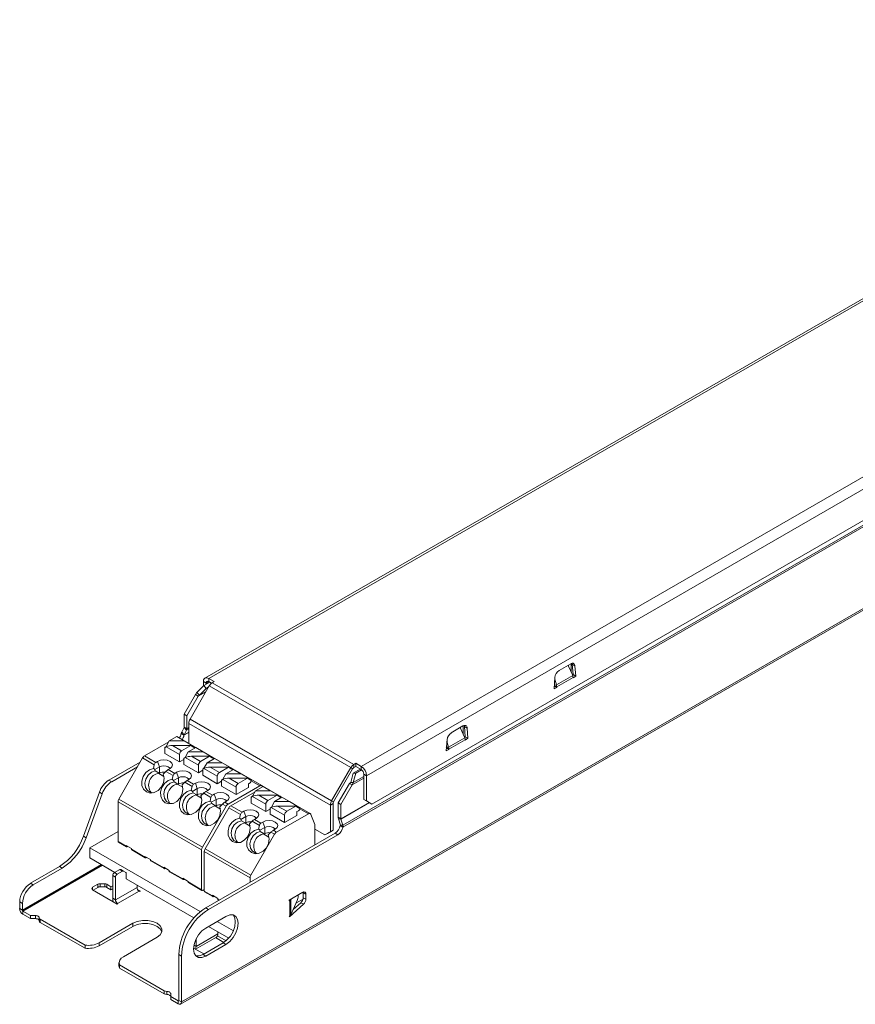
# Model space of a CAD drawing. Header units: millimetres. Extents: x -212 to 7, y -269 to -138.
# Tile 1 of 2: x -212 to -102, y -269 to -140. Entities that reach past the tile are written whole.
import ezdxf

# ---------------------------------------------------------------- set-up
doc = ezdxf.new("R2010")
doc.units = ezdxf.units.MM

msp = doc.modelspace()

# ---------------------------------------------------------------- linework, layer by layer
at = {"color": 7, "linetype": 'Continuous', "lineweight": 15}
for p, q in [((-37.9, -140.07), (-187.59, -226.49)), ((-187.09, -226.54), (-37.4, -140.12)), ((-167.1, -238.08), (-17.41, -151.66)), ((-166.4, -239.3), (-16.7, -152.89)), ((-190.8, -269.27), (7.19, -154.97)), ((-190.68, -268.99), (7.31, -154.7)), ((-169.5, -245.8), (-13.94, -156)), ((-169.49, -246.03), (-13.9, -156.22)), ((-165.69, -243.01), (-17.41, -157.41)), ((-141.13, -225.49), (-139.61, -224.61)), ((-139.96, -224.81), (-139.35, -226.15)), ((-139.91, -224.78), (-139.91, -224.91)), ((-139.56, -224.58), (-139.56, -224.61)), ((-139.56, -224.61), (-139.56, -225.7)), ((-139.05, -224.88), (-139.4, -224.67)), ((-139.4, -224.67), (-139.3, -226.02)), ((-139.3, -226.02), (-139.38, -226.08)), ((-138.94, -226.23), (-139.3, -226.02)), ((-139.05, -224.88), (-138.94, -226.23)), ((-187.8, -226.95), (-187.45, -227.15)), ((-187.8, -226.95), (-187.8, -227.52)), ((-186.97, -227.02), (-187.75, -227.47)), ((-187.45, -227.15), (-187.45, -227.3)), ((-186.39, -226.95), (-187.09, -226.54)), ((-187.09, -226.54), (-187.09, -226.95)), ((-186.73, -227.16), (-187.09, -226.95)), ((-186.64, -227.1), (-186.39, -226.95)), ((-168.07, -237.82), (-186.64, -227.1)), ((-141.8, -227.88), (-141.7, -226.41)), ((-141.49, -227.39), (-141.8, -227.4)), ((-141.49, -227.39), (-141.71, -226.61)), ((-141.49, -227.39), (-139.35, -226.15)), ((-141.45, -227.65), (-139.3, -226.41)), ((-138.94, -226.23), (-139.3, -226.47)), ((-139.3, -226.41), (-139.3, -226.47)), ((-190.33, -231.21), (-188.85, -228.65)), ((-189.55, -231.87), (-187.04, -227.52)), ((-188.49, -228.86), (-188.85, -228.65)), ((-188.64, -228.38), (-187.75, -227.47)), ((-188.64, -228.38), (-188.31, -228.73)), ((-188.49, -228.86), (-188.31, -228.73)), ((-188.31, -228.73), (-187.43, -227.83)), ((-187.45, -228.23), (-188.31, -228.73)), ((-187.75, -227.47), (-187.43, -227.83)), ((-187.11, -227.64), (-187.43, -227.83)), ((-168.47, -238.24), (-187.04, -227.52)), ((-141.45, -227.65), (-141.8, -227.44)), ((-141.45, -227.71), (-141.8, -227.88)), ((-141.45, -227.71), (-141.78, -227.52)), ((-141.45, -227.71), (-141.45, -227.65)), ((-189.97, -231.42), (-188.49, -228.86)), ((-189.97, -231.42), (-190.33, -231.21)), ((-190.33, -232.93), (-190.33, -231.21)), ((-189.97, -233.14), (-189.97, -231.42)), ((-171.14, -243.15), (-189.72, -232.43)), ((-189.72, -235.06), (-189.72, -232.43)), ((-170.98, -242.59), (-189.55, -231.87)), ((-190.35, -233.99), (-190.71, -233.79)), ((-190.65, -233.6), (-190.64, -233.59)), ((-190.65, -233.6), (-190.32, -233.95)), ((-190.64, -233.59), (-190.33, -232.96)), ((-190.64, -233.59), (-190.32, -233.94)), ((-189.97, -233.14), (-190.33, -232.93)), ((-190.33, -232.96), (-190.01, -233.31)), ((-190.32, -233.94), (-190.01, -233.31)), ((-189.72, -233.6), (-190.32, -233.95)), ((-155.28, -233.65), (-153.76, -232.77)), ((-154.1, -232.97), (-153.5, -234.31)), ((-154.05, -232.94), (-154.05, -233.08)), ((-153.7, -232.74), (-153.7, -232.78)), ((-153.7, -232.78), (-153.7, -233.86)), ((-153.19, -233.04), (-153.55, -232.84)), ((-153.55, -232.84), (-153.44, -234.19)), ((-153.19, -233.04), (-153.09, -234.39)), ((-195.52, -236.7), (-192.34, -234.86)), ((-192.27, -234.74), (-192.67, -235.46)), ((-191.29, -234.17), (-192.27, -234.74)), ((-192.27, -234.74), (-190.3, -234.74)), ((-191.29, -234.17), (-190.3, -234.74)), ((-180.14, -240.59), (-191.1, -234.27)), ((-190.32, -233.95), (-190.32, -233.94)), ((-189.05, -235.46), (-190.3, -234.74)), ((-155.95, -236.04), (-155.84, -234.57)), ((-155.63, -235.55), (-155.85, -234.78)), ((-155.63, -235.55), (-153.5, -234.31)), ((-155.59, -235.81), (-153.44, -234.57)), ((-153.44, -234.19), (-153.53, -234.25)), ((-153.09, -234.39), (-153.44, -234.19)), ((-153.09, -234.39), (-153.44, -234.63)), ((-153.44, -234.57), (-153.44, -234.63)), ((-192.67, -235.46), (-192.84, -235.56)), ((-192.84, -236.38), (-192.84, -235.56)), ((-192.84, -235.56), (-192.81, -235.58)), ((-190.93, -237.48), (-192.84, -236.38)), ((-192.81, -235.58), (-192.68, -235.49)), ((-190.93, -236.5), (-192.68, -235.49)), ((-192.67, -235.46), (-192.63, -235.46)), ((-191.85, -235.32), (-190.65, -236.01)), ((-191.85, -235.32), (-189.45, -235.32)), ((-190.65, -236.01), (-189.45, -235.32)), ((-189.8, -236.17), (-190.2, -236.89)), ((-188.81, -235.6), (-189.8, -236.17)), ((-189.8, -236.17), (-187.83, -236.17)), ((-189.45, -235.32), (-189.05, -235.58)), ((-189.23, -235.46), (-189.05, -235.46)), ((-188.95, -235.52), (-189.05, -235.46)), ((-189.05, -235.58), (-188.95, -235.52)), ((-188.95, -235.52), (-188.95, -235.68)), ((-188.81, -235.6), (-187.83, -236.17)), ((-186.58, -236.89), (-187.83, -236.17)), ((-155.63, -235.55), (-155.95, -235.56)), ((-155.59, -235.87), (-155.95, -236.04)), ((-155.59, -235.81), (-155.94, -235.61)), ((-155.59, -235.87), (-155.92, -235.69)), ((-155.59, -235.87), (-155.59, -235.81)), ((-196.08, -237.5), (-200.19, -239.87)), ((-195.77, -236.97), (-198.89, -242.36)), ((-194.24, -237.85), (-195.77, -236.97)), ((-194.04, -237.56), (-195.52, -236.7)), ((-193.8, -237.42), (-194.04, -237.56)), ((-193.8, -237.42), (-193.55, -238.13)), ((-190.93, -237.48), (-190.93, -236.5)), ((-190.37, -237.15), (-190.93, -237.48)), ((-190.2, -236.89), (-190.37, -236.99)), ((-190.37, -237.81), (-190.37, -236.99)), ((-190.37, -236.99), (-190.34, -237.01)), ((-190.34, -237.01), (-190.2, -236.92)), ((-190.2, -236.89), (-190.15, -236.89)), ((-188.46, -237.93), (-190.2, -236.92)), ((-189.37, -236.75), (-188.17, -237.44)), ((-189.37, -236.75), (-186.98, -236.75)), ((-188.17, -237.44), (-186.98, -236.75)), ((-187.32, -237.6), (-187.72, -238.32)), ((-186.34, -237.03), (-187.32, -237.6)), ((-187.32, -237.6), (-185.35, -237.6)), ((-186.98, -236.75), (-186.58, -237.01)), ((-186.76, -236.89), (-186.58, -236.89)), ((-186.48, -236.95), (-186.58, -236.89)), ((-186.58, -237.01), (-186.48, -236.95)), ((-186.48, -236.95), (-186.48, -237.11)), ((-186.34, -237.03), (-185.35, -237.6)), ((-184.1, -238.32), (-185.35, -237.6)), ((-168.07, -237.82), (-167.81, -237.67)), ((-167.1, -238.08), (-167.81, -237.67)), ((-167.81, -237.67), (-167.81, -238.08)), ((-196.44, -238.12), (-199.83, -240.08)), ((-194.36, -238.33), (-194.24, -237.85)), ((-194.18, -238.5), (-193.55, -238.13)), ((-194.11, -238.67), (-193.61, -238.96)), ((-193.55, -238.95), (-193.64, -239)), ((-193.64, -239), (-193.61, -238.96)), ((-193.64, -239), (-192.98, -239.38)), ((-193.55, -238.13), (-193.55, -238.95)), ((-192.71, -238.73), (-193.07, -239.08)), ((-191.76, -239.28), (-192.71, -238.73)), ((-192.17, -238.36), (-192.41, -238.5)), ((-192.41, -238.5), (-191.56, -238.99)), ((-191.56, -238.99), (-191.32, -238.85)), ((-191.32, -238.85), (-191.07, -239.56)), ((-188.46, -238.91), (-190.37, -237.81)), ((-188.46, -238.91), (-188.46, -237.93)), ((-187.89, -238.58), (-188.46, -238.91)), ((-187.72, -238.32), (-187.89, -238.42)), ((-187.89, -239.24), (-187.89, -238.42)), ((-187.89, -238.42), (-187.86, -238.44)), ((-187.86, -238.44), (-187.73, -238.35)), ((-185.98, -239.36), (-187.73, -238.35)), ((-187.72, -238.32), (-187.68, -238.32)), ((-186.9, -238.18), (-185.7, -238.87)), ((-186.9, -238.18), (-184.5, -238.18)), ((-185.7, -238.87), (-184.5, -238.18)), ((-184.85, -239.03), (-185.25, -239.75)), ((-183.86, -238.46), (-184.85, -239.03)), ((-184.85, -239.03), (-182.88, -239.03)), ((-184.5, -238.18), (-184.1, -238.44)), ((-184.28, -238.32), (-184.1, -238.32)), ((-184, -238.38), (-184.1, -238.32)), ((-184.1, -238.44), (-184, -238.38)), ((-184, -238.38), (-184, -238.54)), ((-183.86, -238.46), (-182.88, -239.03)), ((-181.63, -239.75), (-182.88, -239.03)), ((-170.98, -242.59), (-168.47, -238.24)), ((-170.73, -242.74), (-168.22, -238.39)), ((-168.47, -238.24), (-168.22, -238.39)), ((-168.13, -238.95), (-168.47, -240.17)), ((-167.81, -238.97), (-168.15, -240.19)), ((-167.22, -238.42), (-168.13, -238.95)), ((-167.81, -238.97), (-168.13, -238.95)), ((-168.07, -237.82), (-168.07, -238.23)), ((-168.07, -238.23), (-167.81, -238.08)), ((-167.1, -238.49), (-167.81, -238.08)), ((-167.05, -238.53), (-167.81, -238.97)), ((-167.1, -238.08), (-167.1, -238.49)), ((-200.19, -239.87), (-199.83, -240.08)), ((-191.88, -239.76), (-191.76, -239.28)), ((-191.7, -239.93), (-191.07, -239.56)), ((-191.64, -240.1), (-191.14, -240.39)), ((-191.07, -239.56), (-191.07, -240.38)), ((-190.24, -240.16), (-190.6, -240.5)), ((-189.29, -240.71), (-190.24, -240.16)), ((-189.7, -239.79), (-189.94, -239.93)), ((-189.94, -239.93), (-189.09, -240.42)), ((-189.09, -240.42), (-188.85, -240.28)), ((-188.85, -240.28), (-188.6, -240.99)), ((-185.98, -240.34), (-187.89, -239.24)), ((-185.98, -240.34), (-185.98, -239.36)), ((-185.42, -240.01), (-185.98, -240.34)), ((-185.25, -239.75), (-185.42, -239.85)), ((-185.42, -240.66), (-185.42, -239.85)), ((-185.42, -239.85), (-185.39, -239.86)), ((-185.39, -239.86), (-185.25, -239.78)), ((-185.25, -239.75), (-185.2, -239.75)), ((-183.51, -240.79), (-185.25, -239.78)), ((-184.42, -239.61), (-183.22, -240.3)), ((-184.42, -239.61), (-182.03, -239.61)), ((-183.22, -240.3), (-182.03, -239.61)), ((-182.03, -239.61), (-181.63, -239.86)), ((-181.88, -240.34), (-181.67, -240.21)), ((-181.88, -240.34), (-181.88, -240.83)), ((-181.81, -239.75), (-181.63, -239.75)), ((-181.53, -239.81), (-181.63, -239.75)), ((-181.63, -239.86), (-181.53, -239.81)), ((-181.53, -239.81), (-181.53, -239.97)), ((-168.64, -240.3), (-170.12, -242.86)), ((-168.47, -240.17), (-168.64, -240.3)), ((-168.64, -240.3), (-168.29, -240.51)), ((-168.15, -240.19), (-168.47, -240.17)), ((-166.4, -239.3), (-166.75, -239.1)), ((-166.75, -242.4), (-166.75, -239.1)), ((-166.4, -242.6), (-166.4, -239.3)), ((-201.44, -241.46), (-203.54, -247.25)), ((-201.44, -241.46), (-201.08, -241.66)), ((-191.07, -240.38), (-191.16, -240.43)), ((-191.16, -240.43), (-191.14, -240.39)), ((-191.16, -240.43), (-190.51, -240.81)), ((-189.41, -241.19), (-189.29, -240.71)), ((-189.23, -241.35), (-188.6, -240.99)), ((-189.16, -241.53), (-188.66, -241.81)), ((-188.6, -240.99), (-188.6, -241.81)), ((-187.76, -241.59), (-188.12, -241.93)), ((-186.81, -242.14), (-187.76, -241.59)), ((-187.22, -241.22), (-187.46, -241.36)), ((-187.46, -241.36), (-186.61, -241.84)), ((-183.51, -241.77), (-185.42, -240.66)), ((-180.39, -240.62), (-184.56, -243.03)), ((-184.21, -243.23), (-181.02, -241.39)), ((-183.51, -241.77), (-183.51, -240.79)), ((-181.88, -240.83), (-183.51, -241.77)), ((-180.96, -241.27), (-181.36, -241.99)), ((-179.97, -240.7), (-180.96, -241.27)), ((-180.96, -241.27), (-178.99, -241.27)), ((-180.04, -240.74), (-180.06, -240.69)), ((-179.97, -240.7), (-178.99, -241.27)), ((-173.77, -244.27), (-179.78, -240.8)), ((-177.74, -241.99), (-178.99, -241.27)), ((-168.29, -240.51), (-169.76, -243.07)), ((-201.08, -241.66), (-203.19, -247.45)), ((-198.99, -242.71), (-188.03, -249.04)), ((-198.99, -247.93), (-198.99, -242.71)), ((-198.89, -242.36), (-187.93, -248.69)), ((-188.69, -241.86), (-188.66, -241.81)), ((-188.6, -241.81), (-188.69, -241.86)), ((-188.69, -241.86), (-188.04, -242.24)), ((-186.81, -242.14), (-186.93, -242.62)), ((-186.12, -242.42), (-186.76, -242.78)), ((-186.61, -241.84), (-186.37, -241.7)), ((-186.37, -241.7), (-186.12, -242.42)), ((-186.12, -242.42), (-186.12, -243.24)), ((-184.75, -242.64), (-184.99, -242.78)), ((-184.99, -242.78), (-184.56, -243.03)), ((-181.36, -241.99), (-181.53, -242.09)), ((-181.53, -242.91), (-181.53, -242.09)), ((-181.53, -242.09), (-181.5, -242.11)), ((-179.62, -244.01), (-181.53, -242.91)), ((-181.5, -242.11), (-181.37, -242.02)), ((-179.62, -243.03), (-181.37, -242.02)), ((-181.36, -241.99), (-181.31, -241.99)), ((-180.53, -241.85), (-179.34, -242.54)), ((-180.53, -241.85), (-178.14, -241.85)), ((-179.34, -242.54), (-178.14, -241.85)), ((-178.48, -242.7), (-178.88, -243.42)), ((-177.5, -242.13), (-178.48, -242.7)), ((-178.48, -242.7), (-176.51, -242.7)), ((-178.14, -241.85), (-177.74, -242.11)), ((-177.92, -241.99), (-177.74, -241.99)), ((-177.64, -242.05), (-177.74, -241.99)), ((-177.74, -242.11), (-177.64, -242.05)), ((-177.64, -242.05), (-177.64, -242.21)), ((-177.5, -242.13), (-176.51, -242.7)), ((-175.26, -243.42), (-176.51, -242.7)), ((-170.98, -242.59), (-170.73, -242.74)), ((-170.12, -242.86), (-169.76, -243.07)), ((-170.12, -242.86), (-170.12, -244.74)), ((-166.4, -242.6), (-166.75, -242.4)), ((-166.05, -242.8), (-166.75, -242.4)), ((-165.69, -243.01), (-166.4, -242.6)), ((-165.69, -243.01), (-166.04, -242.8)), ((-187.93, -248.69), (-184.81, -243.29)), ((-184.46, -243.5), (-187.58, -248.89)), ((-186.19, -243.24), (-186.69, -242.95)), ((-186.19, -243.24), (-186.22, -243.29)), ((-186.12, -243.24), (-186.22, -243.29)), ((-186.22, -243.29), (-185.56, -243.67)), ((-185.29, -243.02), (-185.65, -243.36)), ((-184.81, -243.29), (-185.29, -243.02)), ((-182.92, -244.38), (-184.46, -243.5)), ((-182.72, -244.09), (-184.21, -243.23)), ((-182.48, -243.95), (-182.72, -244.09)), ((-182.48, -243.95), (-182.24, -244.66)), ((-179.62, -244.01), (-179.62, -243.03)), ((-179.05, -243.68), (-179.62, -244.01)), ((-178.88, -243.42), (-179.05, -243.52)), ((-179.05, -244.34), (-179.05, -243.52)), ((-179.05, -243.52), (-179.02, -243.54)), ((-179.02, -243.54), (-178.89, -243.45)), ((-177.14, -244.46), (-178.89, -243.45)), ((-178.88, -243.42), (-178.84, -243.42)), ((-178.06, -243.28), (-176.86, -243.97)), ((-178.06, -243.28), (-175.66, -243.28)), ((-176.86, -243.97), (-175.66, -243.28)), ((-175.66, -243.28), (-175.26, -243.54)), ((-175.52, -244.01), (-175.31, -243.89)), ((-175.52, -244.01), (-175.52, -244.5)), ((-175.44, -243.42), (-175.26, -243.42)), ((-175.16, -243.48), (-175.26, -243.42)), ((-175.26, -243.54), (-175.16, -243.48)), ((-175.16, -243.48), (-175.16, -243.64)), ((-171.14, -243.15), (-170.79, -242.95)), ((-171.14, -246.66), (-171.14, -243.15)), ((-170.79, -246.46), (-170.79, -242.95)), ((-169.76, -243.07), (-169.76, -244.95)), ((-183.04, -244.87), (-182.92, -244.38)), ((-182.87, -245.03), (-182.24, -244.66)), ((-182.8, -245.2), (-182.3, -245.49)), ((-182.24, -245.48), (-182.33, -245.53)), ((-182.33, -245.53), (-182.3, -245.49)), ((-182.24, -244.66), (-182.24, -245.48)), ((-181.4, -245.26), (-181.76, -245.61)), ((-180.45, -245.81), (-181.4, -245.26)), ((-180.86, -244.89), (-181.1, -245.03)), ((-181.1, -245.03), (-180.25, -245.52)), ((-180.25, -245.52), (-180.01, -245.38)), ((-180.01, -245.38), (-179.76, -246.09)), ((-177.14, -245.44), (-179.05, -244.34)), ((-174.02, -244.29), (-178.2, -246.7)), ((-177.14, -245.44), (-177.14, -244.46)), ((-175.52, -244.5), (-177.14, -245.44)), ((-173.18, -245.69), (-173.69, -244.37)), ((-170.12, -244.74), (-169.76, -244.95)), ((-170.08, -244.96), (-169.76, -244.98)), ((-170.08, -244.96), (-169.83, -245.77)), ((-169.76, -244.98), (-169.5, -245.79)), ((-198.99, -246.63), (-202.7, -248.77)), ((-182.33, -245.53), (-181.67, -245.91)), ((-180.45, -245.81), (-180.57, -246.29)), ((-179.76, -246.09), (-180.39, -246.46)), ((-179.83, -246.92), (-180.33, -246.63)), ((-179.76, -246.09), (-179.76, -246.91)), ((-178.93, -246.69), (-179.28, -247.04)), ((-178.45, -246.97), (-178.93, -246.69)), ((-178.38, -246.32), (-178.62, -246.46)), ((-178.62, -246.46), (-178.2, -246.7)), ((-173.18, -248.37), (-173.18, -245.69)), ((-171.85, -247.07), (-173.18, -246.3)), ((-171.85, -247.07), (-171.14, -246.66)), ((-170.79, -246.46), (-171.5, -246.87)), ((-171.14, -246.66), (-170.79, -246.46)), ((-169.84, -245.83), (-169.49, -246.03)), ((-169.5, -245.79), (-169.83, -245.77)), ((-169.83, -245.77), (-169.82, -245.78)), ((-169.5, -245.8), (-169.82, -245.78)), ((-169.5, -245.79), (-169.5, -245.8)), ((-203.54, -247.25), (-203.19, -247.45)), ((-198.99, -247.93), (-197.93, -248.54)), ((-198.95, -248.02), (-197.89, -248.64)), ((-187.5, -256.63), (-170.53, -246.84)), ((-187.14, -256.84), (-170.17, -247.04)), ((-181.57, -252.36), (-178.45, -246.97)), ((-179.76, -246.91), (-179.85, -246.96)), ((-179.83, -246.92), (-179.85, -246.96)), ((-179.85, -246.96), (-179.2, -247.34)), ((-171.5, -246.87), (-171.85, -247.07)), ((-170.53, -246.84), (-170.17, -247.04)), ((-202.7, -248.77), (-188.22, -257.13)), ((-202.7, -248.77), (-202.7, -250.08)), ((-197.93, -248.46), (-197.23, -248.87)), ((-197.93, -248.54), (-197.93, -248.46)), ((-197.72, -248.58), (-197.79, -248.63)), ((-197.23, -248.87), (-197.23, -248.95)), ((-197.23, -248.95), (-195.46, -249.97)), ((-197.18, -249.04), (-195.42, -250.06)), ((-188.03, -249.04), (-188.03, -254.26)), ((-187.68, -249.24), (-181.67, -252.71)), ((-187.68, -254.46), (-187.68, -249.24)), ((-187.58, -248.89), (-181.57, -252.36)), ((-202.7, -250.08), (-199.4, -251.98)), ((-195.46, -249.89), (-194.75, -250.3)), ((-195.46, -249.97), (-195.46, -249.89)), ((-195.25, -250.01), (-195.32, -250.05)), ((-194.75, -250.3), (-194.75, -250.38)), ((-194.75, -250.38), (-192.98, -251.4)), ((-194.71, -250.47), (-192.94, -251.49)), ((-210.48, -253.42), (-206.66, -251.21)), ((-210.13, -253.62), (-206.31, -251.42)), ((-206.66, -251.21), (-206.31, -251.42)), ((-199.47, -252.02), (-198.78, -251.62)), ((-199.12, -252.23), (-198.43, -251.83)), ((-198.78, -251.62), (-198.43, -251.83)), ((-198.63, -251.61), (-198.28, -251.81)), ((-198.28, -251.81), (-197.98, -251.99)), ((-192.98, -251.32), (-192.28, -251.73)), ((-192.98, -251.4), (-192.98, -251.32)), ((-192.77, -251.44), (-192.84, -251.48)), ((-192.28, -251.73), (-192.28, -251.81)), ((-192.28, -251.81), (-190.51, -252.83)), ((-192.23, -251.9), (-190.47, -252.92)), ((-199.69, -252.39), (-199.33, -252.59)), ((-199.69, -255.38), (-199.69, -252.39)), ((-199.47, -252.02), (-199.12, -252.23)), ((-199.33, -255.59), (-199.33, -252.59)), ((-197.92, -252.12), (-197.92, -252.84)), ((-197.92, -252.84), (-189.06, -257.95)), ((-190.51, -252.75), (-189.8, -253.16)), ((-190.51, -252.83), (-190.51, -252.75)), ((-190.3, -252.87), (-190.37, -252.91)), ((-189.8, -253.16), (-189.8, -253.24)), ((-189.8, -253.24), (-188.03, -254.26)), ((-181.67, -252.71), (-181.67, -253.27)), ((-210.48, -253.42), (-210.13, -253.62)), ((-202.33, -253.94), (-201.64, -253.54)), ((-199.09, -256.14), (-202.33, -254.27)), ((-202.25, -254.31), (-201.64, -253.95)), ((-201.64, -253.95), (-201.64, -253.54)), ((-201.35, -253.48), (-200.75, -253.48)), ((-201.35, -253.88), (-201.35, -253.48)), ((-201.35, -253.88), (-200.75, -253.88)), ((-200.75, -253.88), (-200.75, -253.48)), ((-200.47, -253.54), (-199.92, -253.86)), ((-200.47, -253.95), (-200.47, -253.54)), ((-200.47, -253.95), (-199.92, -254.27)), ((-199.92, -253.86), (-199.69, -253.73)), ((-199.92, -254.27), (-199.92, -253.86)), ((-199.92, -254.27), (-199.69, -254.13)), ((-199.33, -255.59), (-196.5, -253.96)), ((-199.05, -256.08), (-196.22, -254.45)), ((-196.5, -253.96), (-196.5, -253.65)), ((-196.41, -254.26), (-196.05, -254.46)), ((-196.12, -254.5), (-196.22, -254.45)), ((-196.05, -254.46), (-196.12, -254.5)), ((-189.76, -253.33), (-187.99, -254.35)), ((-187.68, -254.22), (-187.89, -254.34)), ((-187.68, -254.46), (-186.62, -255.08)), ((-187.64, -254.55), (-186.58, -255.17)), ((-174.7, -254.57), (-174.7, -254.64)), ((-199.69, -255.38), (-199.33, -255.59)), ((-186.62, -254.99), (-185.91, -255.4)), ((-186.62, -255.08), (-186.62, -254.99)), ((-186.41, -255.12), (-186.48, -255.16)), ((-185.91, -255.4), (-185.91, -255.48)), ((-185.87, -255.57), (-185.77, -255.63)), ((-176.54, -255.62), (-174.77, -254.6)), ((-176.54, -255.62), (-176.54, -255.7)), ((-176.54, -255.7), (-176.47, -255.67)), ((-176.47, -257.69), (-176.47, -255.67)), ((-176.33, -255.54), (-176.3, -255.48)), ((-176.33, -257.54), (-176.33, -255.54)), ((-176.33, -257.54), (-175.5, -255.69)), ((-175.65, -256.02), (-174.72, -255.48)), ((-175.37, -254.95), (-175.37, -255.09)), ((-174.34, -254.85), (-174.7, -254.64)), ((-174.7, -254.64), (-174.7, -255.31)), ((-174.34, -255.51), (-174.7, -255.31)), ((-174.34, -254.85), (-174.34, -255.51)), ((-211.9, -255.87), (-211.54, -256.07)), ((-211.9, -256.74), (-211.9, -255.87)), ((-211.9, -256.74), (-211.54, -256.95)), ((-211.54, -256.95), (-211.54, -256.07)), ((-210.48, -257.65), (-211.47, -257.07)), ((-211.47, -257.48), (-211.47, -257.07)), ((-199.02, -256.1), (-199.09, -256.14)), ((-199.02, -256.1), (-199.05, -256.08)), ((-187.14, -256.84), (-187.5, -256.63)), ((-176.52, -257.81), (-174.66, -256.17)), ((-176.03, -256.86), (-175.01, -255.96)), ((-174.66, -256.17), (-175.01, -255.96)), ((-210.48, -258.05), (-211.47, -257.48)), ((-210.48, -257.65), (-209.84, -257.65)), ((-210.48, -258.05), (-210.48, -257.65)), ((-210.48, -258.05), (-209.84, -258.05)), ((-209.84, -258.05), (-209.84, -257.65)), ((-209.34, -258.34), (-209.34, -257.94)), ((-209.19, -258.14), (-203.33, -261.52)), ((-209.19, -258.14), (-209.19, -258.55)), ((-184.84, -257.76), (-187.5, -259.29)), ((-185.99, -258.42), (-183.87, -259.64)), ((-176.54, -257.75), (-176.47, -257.69)), ((-176.54, -257.75), (-176.52, -257.81)), ((-209.19, -258.55), (-203.33, -261.93)), ((-201.46, -261.22), (-197.04, -258.67)), ((-201.46, -261.63), (-197.04, -259.07)), ((-197.04, -259.07), (-197.04, -258.67)), ((-187.12, -259.07), (-184.47, -260.6)), ((-198.28, -263.05), (-193.86, -260.5)), ((-188.83, -262.06), (-186.1, -260.48)), ((-188.74, -261.7), (-185.91, -260.07)), ((-188.74, -260.7), (-188.74, -261.7)), ((-185.12, -261.18), (-186.22, -260.55)), ((-184.81, -260.95), (-185.95, -260.29)), ((-185.91, -259.77), (-185.91, -260.07)), ((-203.33, -261.93), (-203.33, -261.52)), ((-201.46, -261.63), (-201.46, -261.22)), ((-189.08, -261.91), (-187.74, -262.69)), ((-187.85, -262.76), (-185.2, -261.23)), ((-187.5, -262.96), (-184.84, -261.43)), ((-184.84, -261.43), (-185.2, -261.23)), ((-190.68, -262.96), (-191.03, -262.76)), ((-191.03, -262.76), (-191.03, -268.79)), ((-190.68, -262.96), (-190.68, -268.99)), ((-187.5, -262.96), (-187.85, -262.76)), ((-198.87, -263.87), (-198.87, -264.28)), ((-198.81, -264.13), (-192.96, -267.51)), ((-198.81, -264.54), (-198.81, -264.13)), ((-198.81, -264.54), (-192.96, -267.92)), ((-192.96, -267.92), (-192.96, -267.51)), ((-192.6, -267.6), (-192.6, -268.01)), ((-192.09, -268.67), (-192.09, -267.89)), ((-191.1, -268.83), (-192.09, -268.26)), ((-191.1, -269.24), (-192.09, -268.67)), ((-191.1, -269.24), (-191.1, -268.83)), ((-190.68, -268.99), (-191.03, -268.79))]:
    msp.add_line(p, q, dxfattribs=at)
at = {"color": 8, "linetype": 'Continuous', "lineweight": 15}
for p, q in [((-139.91, -224.78), (-139.91, -224.91)), ((-139.56, -224.61), (-139.59, -224.59)), ((-187.45, -227.15), (-187.09, -226.95)), ((-187.48, -228.27), (-188.49, -228.86)), ((-189.72, -233.63), (-190.35, -233.99)), ((-189.72, -233.15), (-190.01, -233.31)), ((-189.72, -232.99), (-189.97, -233.14)), ((-154.05, -232.94), (-154.05, -233.08)), ((-153.7, -232.78), (-153.73, -232.76)), ((-188.94, -235.68), (-188.95, -235.67)), ((-186.47, -237.11), (-186.48, -237.1)), ((-183.99, -238.54), (-184, -238.53)), ((-180.39, -240.62), (-181.53, -239.96)), ((-168.29, -240.51), (-166.75, -239.62)), ((-168.15, -240.19), (-166.75, -239.38)), ((-177.63, -242.21), (-177.64, -242.2)), ((-169.76, -244.95), (-166.05, -242.8)), ((-169.76, -244.98), (-166.01, -242.82)), ((-174.02, -244.29), (-175.16, -243.63)), ((-211.54, -256.95), (-201.17, -250.96)), ((-211.47, -257.07), (-201.03, -251.04)), ((-202.33, -254.27), (-202.33, -253.94)), ((-185.91, -255.48), (-185.71, -255.6)), ((-176.54, -255.63), (-176.47, -255.67)), ((-176.38, -255.53), (-176.33, -255.54)), ((-199.05, -256.11), (-199.05, -256.08)), ((-188.74, -261.7), (-189.03, -261.53)), ((-191.1, -268.83), (-191.03, -268.79))]:
    msp.add_line(p, q, dxfattribs=at)
at = {"color": 7, "linetype": 'Continuous', "lineweight": 15, "flags": 128}
for points in [[(-139.61, -224.61), (-139.51, -224.56), (-139.41, -224.53), (-139.31, -224.53), (-139.23, -224.56), (-139.16, -224.61), (-139.11, -224.68), (-139.07, -224.77), (-139.05, -224.88)], [(-139.43, -224.54), (-139.42, -224.57), (-139.4, -224.67)], [(-153.76, -232.77), (-153.65, -232.72), (-153.55, -232.7), (-153.46, -232.7), (-153.37, -232.72), (-153.3, -232.77), (-153.25, -232.84), (-153.21, -232.93), (-153.19, -233.04)], [(-153.57, -232.7), (-153.56, -232.73), (-153.55, -232.84)], [(-193.8, -237.42), (-193.42, -237.27), (-192.98, -237.22), (-192.54, -237.27), (-192.17, -237.42), (-191.92, -237.63), (-191.83, -237.89), (-191.92, -238.14), (-192.17, -238.36)], [(-193.07, -239.08), (-192.96, -239.63), (-193.05, -240.22), (-193.32, -240.78), (-193.74, -241.23), (-194.25, -241.51), (-194.79, -241.57), (-195.28, -241.42), (-195.66, -241.07), (-195.87, -240.57), (-195.89, -239.99), (-195.71, -239.4), (-195.36, -238.89), (-194.89, -238.51), (-194.36, -238.33)], [(-194.32, -241.53), (-194.71, -241.49), (-195.13, -241.25), (-195.4, -240.83), (-195.48, -240.29), (-195.36, -239.73), (-195.06, -239.22), (-194.62, -238.85), (-194.11, -238.67)], [(-193.55, -238.13), (-193.29, -238.03), (-192.98, -238), (-192.68, -238.03), (-192.42, -238.13), (-192.24, -238.28), (-192.2, -238.37)], [(-191.32, -238.85), (-190.95, -238.7), (-190.51, -238.65), (-190.07, -238.7), (-189.7, -238.85), (-189.45, -239.06), (-189.36, -239.32), (-189.45, -239.57), (-189.7, -239.79)], [(-190.6, -240.5), (-190.49, -241.06), (-190.57, -241.65), (-190.84, -242.21), (-191.27, -242.66), (-191.78, -242.94), (-192.32, -243), (-192.81, -242.85), (-193.18, -242.5), (-193.39, -242), (-193.41, -241.42), (-193.24, -240.83), (-192.89, -240.32), (-192.42, -239.94), (-191.88, -239.76)], [(-191.85, -242.96), (-192.23, -242.92), (-192.65, -242.68), (-192.92, -242.26), (-193.01, -241.72), (-192.89, -241.16), (-192.58, -240.65), (-192.15, -240.28), (-191.64, -240.1)], [(-191.07, -239.56), (-190.81, -239.46), (-190.51, -239.43), (-190.2, -239.46), (-189.94, -239.56), (-189.77, -239.71), (-189.72, -239.8)], [(-188.85, -240.28), (-188.47, -240.13), (-188.03, -240.08), (-187.59, -240.13), (-187.22, -240.28), (-186.97, -240.49), (-186.88, -240.75), (-186.97, -241), (-187.22, -241.22)], [(-188.12, -241.93), (-188.01, -242.49), (-188.1, -243.08), (-188.37, -243.64), (-188.79, -244.09), (-189.31, -244.36), (-189.84, -244.43), (-190.33, -244.28), (-190.71, -243.93), (-190.92, -243.43), (-190.94, -242.85), (-190.76, -242.26), (-190.41, -241.74), (-189.94, -241.37), (-189.41, -241.19)], [(-189.37, -244.38), (-189.76, -244.35), (-190.18, -244.1), (-190.45, -243.68), (-190.53, -243.15), (-190.41, -242.58), (-190.11, -242.08), (-189.67, -241.7), (-189.16, -241.53)], [(-188.6, -240.99), (-188.34, -240.89), (-188.03, -240.86), (-187.73, -240.89), (-187.47, -240.99), (-187.29, -241.14), (-187.25, -241.23)], [(-186.37, -241.7), (-186, -241.56), (-185.56, -241.51), (-185.12, -241.56), (-184.75, -241.7), (-184.5, -241.92), (-184.41, -242.17), (-184.5, -242.43), (-184.75, -242.64)], [(-180.39, -240.62), (-180.33, -240.59), (-180.28, -240.58), (-180.23, -240.57), (-180.18, -240.57), (-180.14, -240.59), (-180.11, -240.62), (-180.08, -240.65), (-180.06, -240.69)], [(-186.93, -242.62), (-187.47, -242.8), (-187.94, -243.17), (-188.29, -243.69), (-188.46, -244.28), (-188.45, -244.86), (-188.23, -245.36), (-187.86, -245.71), (-187.37, -245.86), (-186.83, -245.79), (-186.32, -245.52), (-185.89, -245.07), (-185.62, -244.51), (-185.54, -243.92), (-185.65, -243.36)], [(-186.12, -242.42), (-185.86, -242.32), (-185.56, -242.28), (-185.25, -242.32), (-184.99, -242.42), (-184.82, -242.57), (-184.77, -242.66)], [(-186.69, -242.95), (-187.2, -243.13), (-187.63, -243.51), (-187.94, -244.01), (-188.06, -244.58), (-187.97, -245.11), (-187.7, -245.53), (-187.28, -245.77), (-186.9, -245.81)], [(-182.48, -243.95), (-182.11, -243.81), (-181.67, -243.76), (-181.23, -243.81), (-180.86, -243.95), (-180.61, -244.17), (-180.52, -244.42), (-180.61, -244.67), (-180.86, -244.89)], [(-181.76, -245.61), (-181.65, -246.16), (-181.73, -246.76), (-182.01, -247.32), (-182.43, -247.76), (-182.94, -248.04), (-183.48, -248.1), (-183.97, -247.95), (-184.34, -247.6), (-184.56, -247.11), (-184.57, -246.52), (-184.4, -245.93), (-184.05, -245.42), (-183.58, -245.05), (-183.04, -244.87)], [(-183.01, -248.06), (-183.4, -248.02), (-183.81, -247.78), (-184.08, -247.36), (-184.17, -246.82), (-184.05, -246.26), (-183.75, -245.75), (-183.31, -245.38), (-182.8, -245.2)], [(-182.24, -244.66), (-181.98, -244.56), (-181.67, -244.53), (-181.36, -244.56), (-181.1, -244.66), (-180.93, -244.81), (-180.88, -244.9)], [(-180.01, -245.38), (-179.63, -245.23), (-179.19, -245.18), (-178.75, -245.23), (-178.38, -245.38), (-178.13, -245.59), (-178.04, -245.85), (-178.13, -246.1), (-178.38, -246.32)], [(-174.02, -244.29), (-173.97, -244.27), (-173.92, -244.25), (-173.87, -244.24), (-173.82, -244.25), (-173.78, -244.26), (-173.74, -244.29), (-173.71, -244.32), (-173.69, -244.37)], [(-180.57, -246.29), (-181.1, -246.47), (-181.58, -246.85), (-181.92, -247.36), (-182.1, -247.95), (-182.08, -248.53), (-181.87, -249.03), (-181.49, -249.38), (-181, -249.53), (-180.47, -249.47), (-179.95, -249.19), (-179.53, -248.74), (-179.26, -248.18), (-179.17, -247.59), (-179.28, -247.04)], [(-180.33, -246.63), (-180.83, -246.81), (-181.27, -247.18), (-181.57, -247.69), (-181.69, -248.25), (-181.61, -248.79), (-181.34, -249.21), (-180.92, -249.45), (-180.53, -249.49)], [(-179.76, -246.09), (-179.5, -245.99), (-179.19, -245.96), (-178.89, -245.99), (-178.63, -246.09), (-178.46, -246.24), (-178.41, -246.33)], [(-209.84, -257.65), (-209.74, -257.65), (-209.64, -257.67), (-209.56, -257.69), (-209.48, -257.73), (-209.42, -257.77), (-209.37, -257.83), (-209.35, -257.88), (-209.34, -257.94)], [(-209.84, -258.05), (-209.74, -258.06), (-209.64, -258.08), (-209.56, -258.1), (-209.48, -258.14), (-209.42, -258.18), (-209.37, -258.23), (-209.35, -258.29), (-209.34, -258.34)], [(-193.86, -260.5), (-193.45, -260.17), (-193.23, -259.79), (-193.23, -259.38), (-193.45, -258.99), (-193.86, -258.67), (-194.43, -258.43), (-195.1, -258.3), (-195.8, -258.3), (-196.47, -258.43), (-197.04, -258.67)], [(-183.91, -257.57), (-183.68, -257.95), (-183.61, -258.47), (-183.68, -259.08), (-183.91, -259.73), (-184.26, -260.34), (-184.71, -260.85), (-185.2, -261.23)], [(-184.84, -257.76), (-184.35, -257.56), (-183.91, -257.57), (-183.56, -257.77), (-183.33, -258.15), (-183.25, -258.67), (-183.33, -259.29), (-183.56, -259.93), (-183.91, -260.54), (-184.35, -261.06), (-184.84, -261.43)], [(-193.23, -259.79), (-193.45, -259.4), (-193.86, -259.07), (-194.43, -258.83), (-195.1, -258.71), (-195.8, -258.71), (-196.47, -258.83), (-197.04, -259.07)], [(-187.5, -262.96), (-187.99, -263.15), (-188.43, -263.15), (-188.78, -262.95), (-189.01, -262.57), (-189.09, -262.04), (-189.01, -261.43), (-188.78, -260.79), (-188.43, -260.18), (-187.99, -259.66), (-187.5, -259.29)], [(-187.85, -262.76), (-188.34, -262.95), (-188.78, -262.95)], [(-198.87, -264.28), (-198.86, -264.4), (-198.81, -264.54)], [(-192.6, -267.6), (-192.5, -267.6), (-192.41, -267.62), (-192.32, -267.65), (-192.24, -267.68), (-192.18, -267.73), (-192.13, -267.78), (-192.1, -267.83), (-192.09, -267.89)], [(-192.6, -268.01), (-192.5, -268.01), (-192.41, -268.03), (-192.32, -268.06), (-192.24, -268.09), (-192.18, -268.14), (-192.13, -268.19), (-192.1, -268.24), (-192.09, -268.3)]]:
    msp.add_lwpolyline(points, dxfattribs=at)
at = {"color": 7, "linetype": 'Continuous', "lineweight": 15}
for centre, radius, start, end in [((-140.46, -226.53), 1.24, 122.8009, 174.311), ((-187.37, -226.88), 0.437, 50.7967, 189.214), ((-187.23, -227.12), 0.218, 50.7967, 189.214), ((-186.03, -228.07), 1.15, 121.9547, 151.1444), ((-187.64, -229.35), 1.4, 135.8465, 150.1613), ((-188.57, -232.47), 1.15, 148.8563, 178.0435), ((-192.3, -233.45), 1.63, 325.7673, 348.0081), ((-190.39, -232.93), 0.067, 335.2925, 1.4323), ((-190.37, -233.15), 0.402, 335.2925, 1.4323), ((-154.6, -234.69), 1.24, 122.8009, 174.311), ((-191.18, -234.42), 0.174, 60.2163, 82.9867), ((-191.94, -233.65), 1.63, 325.7673, 348.0081), ((-191.9, -237.17), 1.85, 88.466, 114.9737), ((-190.32, -236.53), 0.615, 122.6055, 177.3945), ((-195.14, -237.31), 0.721, 121.9547, 151.1444), ((-193.79, -237.94), 0.457, 123.1991, 168.7852), ((-189.42, -238.6), 1.85, 88.466, 114.9737), ((-187.84, -237.96), 0.615, 122.6055, 177.3945), ((-193.38, -240.54), 1.6, 98.5324, 216.6904), ((-192.98, -240.05), 1.24, 82.2323, 117.1743), ((-191.56, -239.91), 1.65, 121.1303, 134.453), ((-191.31, -239.37), 0.457, 123.1991, 168.7852), ((-186.95, -240.03), 1.85, 88.466, 114.9737), ((-185.37, -239.39), 0.615, 122.6055, 177.3945), ((-167.45, -238.8), 1.15, 121.9547, 151.1444), ((-167.84, -238.59), 0.433, 121.9547, 151.1444), ((-167.93, -239.37), 1.54, 2.6055, 57.3945), ((-167.52, -239.13), 0.768, 2.6055, 57.3945), ((-198.52, -242.47), 3.09, 122.7046, 160.9114), ((-198.17, -242.67), 3.09, 122.7046, 160.9114), ((-190.51, -241.48), 1.24, 82.2323, 117.1743), ((-189.09, -241.34), 1.65, 121.1303, 134.453), ((-184.47, -241.46), 1.85, 88.466, 114.9737), ((-182.89, -240.81), 0.615, 122.6055, 177.3945), ((-181.83, -239.96), 0.307, 302.6055, 357.3945), ((-169.49, -239.8), 1.4, 329.8386, 344.1538), ((-190.9, -241.97), 1.6, 98.5324, 216.6904), ((-188.84, -240.8), 0.457, 123.1991, 168.7852), ((-186.61, -242.76), 1.65, 121.1303, 134.453), ((-179.87, -240.95), 0.174, 60.2163, 82.9867), ((-198.27, -242.74), 0.721, 148.8563, 178.0435), ((-188.43, -243.4), 1.6, 98.5324, 216.6905), ((-188.03, -242.91), 1.24, 82.2323, 117.1743), ((-186.36, -242.23), 0.457, 123.1991, 168.7852), ((-184.14, -244.19), 1.65, 121.1303, 134.453), ((-180.58, -243.7), 1.85, 88.466, 114.9737), ((-179, -243.06), 0.615, 122.6055, 177.3945), ((-169.99, -243.19), 1.15, 148.8563, 178.0435), ((-170.36, -242.96), 0.433, 148.8563, 178.0435), ((-185.95, -244.83), 1.6, 98.5324, 216.6903), ((-185.56, -244.34), 1.24, 82.2323, 117.1743), ((-184.18, -243.64), 0.721, 121.9547, 151.1444), ((-183.83, -243.84), 0.721, 121.9547, 151.1444), ((-182.47, -244.47), 0.457, 123.1991, 168.7852), ((-178.11, -245.13), 1.85, 88.466, 114.9737), ((-176.53, -244.49), 0.615, 122.6055, 177.3945), ((-175.47, -243.63), 0.307, 302.6055, 357.3945), ((-182.06, -247.07), 1.6, 98.5324, 216.6905), ((-181.67, -246.58), 1.24, 82.2323, 117.1743), ((-180.25, -246.44), 1.65, 121.1303, 134.453), ((-180, -245.9), 0.457, 123.1991, 168.7852), ((-169.38, -244.73), 0.741, 180.7767, 198.1169), ((-169.64, -244.95), 0.124, 180.7767, 198.1169), ((-179.2, -248.01), 1.24, 82.2323, 117.1743), ((-177.77, -247.87), 1.65, 121.1303, 134.453), ((-177.82, -247.31), 0.721, 121.9547, 151.1444), ((-171.38, -245.52), 1.57, 302.9344, 348.5952), ((-171.02, -245.72), 1.57, 302.9344, 348.5952), ((-210.83, -244.72), 7.71, 302.7046, 340.9114), ((-210.48, -244.93), 7.71, 302.7046, 340.9114), ((-198.9, -247.94), 0.0959, 172.7442, 235.9436), ((-179.59, -248.5), 1.6, 98.5324, 216.6905), ((-197.85, -248.56), 0.0873, 170.786, 309.2033), ((-197.13, -248.96), 0.0959, 172.7442, 235.9436), ((-187.31, -249.06), 0.721, 148.8563, 178.0435), ((-186.96, -249.27), 0.721, 148.8563, 178.0435), ((-195.37, -249.99), 0.0873, 170.786, 309.2033), ((-194.66, -250.39), 0.0959, 172.7442, 235.9436), ((-198.7, -251.75), 0.151, 65.686, 125.6182), ((-198.34, -251.95), 0.151, 65.686, 125.6182), ((-198.07, -252.11), 0.151, 354.3796, 54.302), ((-192.9, -251.42), 0.0873, 170.786, 309.2033), ((-192.18, -251.82), 0.0959, 172.7442, 235.9436), ((-199.23, -252.41), 0.461, 122.6055, 177.3945), ((-198.87, -252.61), 0.461, 122.6055, 177.3945), ((-190.42, -252.84), 0.0873, 170.786, 309.2033), ((-189.71, -253.25), 0.0959, 172.7442, 235.9436), ((-180.95, -252.74), 0.721, 148.8563, 178.0435), ((-208.83, -256.01), 3.07, 122.6055, 177.3945), ((-208.47, -256.21), 3.07, 122.6055, 177.3945), ((-202.26, -254.11), 0.175, 110.7834, 249.2166), ((-201.36, -254.05), 0.577, 88.8559, 118.0402), ((-201.36, -254.46), 0.577, 88.8559, 118.0402), ((-200.74, -254.05), 0.577, 61.9598, 91.1441), ((-200.74, -254.46), 0.577, 61.9598, 91.1441), ((-195.89, -253.93), 0.615, 182.6055, 237.3945), ((-187.95, -254.27), 0.0873, 170.786, 309.2033), ((-187.58, -254.47), 0.0959, 172.7442, 235.9436), ((-174.6, -254.81), 0.262, 350.786, 129.2033), ((-198.48, -255.36), 1.21, 181.329, 204.3682), ((-198.72, -255.56), 0.615, 182.6055, 237.3945), ((-186.53, -255.09), 0.0873, 170.786, 309.2033), ((-185.82, -255.5), 0.0959, 172.7442, 235.9436), ((-176.66, -255.32), 0.396, 298.4285, 325.9348), ((-176.96, -255.07), 1.59, 336.9525, 359.0117), ((-175.64, -255.26), 0.94, 311.6284, 357.0654), ((-175.28, -255.46), 0.94, 311.6284, 357.0654), ((-210.98, -256.7), 0.922, 182.6055, 237.3945), ((-211.39, -256.94), 0.154, 182.6055, 237.3945), ((-183.36, -263.11), 7.68, 122.6055, 177.3945), ((-183, -263.31), 7.68, 122.6055, 177.3945), ((-209.09, -257.92), 0.25, 184.7811, 245.7693), ((-209.09, -258.32), 0.25, 184.7811, 245.7693), ((-186.34, -260.12), 0.432, 304.0564, 7.2558), ((-202.87, -258.51), 3.05, 261.2471, 297.4226), ((-202.87, -258.91), 3.05, 261.2471, 297.4226), ((-189.27, -261.73), 0.523, 322.5241, 3.0684), ((-197.96, -263.88), 0.889, 111.1238, 196.3665), ((-192.62, -266.88), 0.724, 241.9903, 271.4796), ((-192.62, -267.28), 0.724, 241.9903, 271.4796), ((-191.07, -268.8), 0.0437, 230.7967, 9.214), ((-190.94, -269.04), 0.262, 230.7967, 9.214)]:
    msp.add_arc(centre, radius, start, end, dxfattribs=at)
for points in [[(-141.45, -227.65), (-141.45, -227.57), (-141.46, -227.48), (-141.49, -227.39)], [(-139.35, -226.15), (-139.32, -226.24), (-139.3, -226.33), (-139.3, -226.41)], [(-153.5, -234.31), (-153.46, -234.4), (-153.44, -234.49), (-153.44, -234.57)], [(-155.59, -235.81), (-155.59, -235.73), (-155.6, -235.64), (-155.63, -235.55)], [(-194.18, -238.5), (-194.24, -238.44), (-194.3, -238.39), (-194.36, -238.33)], [(-194.11, -238.67), (-194.14, -238.61), (-194.16, -238.55), (-194.18, -238.5)], [(-193.07, -239.08), (-193.06, -239.1), (-193.06, -239.13), (-193.05, -239.15)], [(-191.88, -239.76), (-191.82, -239.82), (-191.76, -239.87), (-191.7, -239.93)], [(-191.64, -240.1), (-191.66, -240.04), (-191.68, -239.98), (-191.7, -239.93)], [(-190.6, -240.5), (-190.59, -240.53), (-190.58, -240.55), (-190.57, -240.58)], [(-189.41, -241.19), (-189.35, -241.25), (-189.29, -241.3), (-189.23, -241.35)], [(-189.16, -241.53), (-189.19, -241.47), (-189.21, -241.41), (-189.23, -241.35)], [(-188.12, -241.93), (-188.11, -241.96), (-188.11, -241.98), (-188.1, -242.01)], [(-186.76, -242.78), (-186.81, -242.73), (-186.87, -242.67), (-186.93, -242.62)], [(-186.76, -242.78), (-186.73, -242.84), (-186.71, -242.9), (-186.69, -242.95)], [(-185.65, -243.36), (-185.64, -243.39), (-185.63, -243.41), (-185.62, -243.44)], [(-182.87, -245.03), (-182.92, -244.97), (-182.98, -244.92), (-183.04, -244.87)], [(-182.8, -245.2), (-182.82, -245.14), (-182.84, -245.09), (-182.87, -245.03)], [(-181.76, -245.61), (-181.75, -245.63), (-181.74, -245.66), (-181.73, -245.68)], [(-180.39, -246.46), (-180.45, -246.4), (-180.51, -246.35), (-180.57, -246.29)], [(-180.39, -246.46), (-180.37, -246.51), (-180.35, -246.57), (-180.33, -246.63)], [(-179.28, -247.04), (-179.28, -247.06), (-179.27, -247.09), (-179.26, -247.11)], [(-176.33, -257.54), (-176.36, -257.59), (-176.41, -257.65), (-176.47, -257.69)]]:
    msp.add_open_spline(points, degree=3, dxfattribs=at)
for points, knots in [([(-190.71, -233.79), (-190.7, -233.77), (-190.7, -233.75), (-190.69, -233.73), (-190.69, -233.72), (-190.68, -233.7), (-190.68, -233.68), (-190.68, -233.67), (-190.67, -233.65), (-190.66, -233.64), (-190.66, -233.62), (-190.65, -233.61), (-190.65, -233.6)], [0, 0, 0, 0, 0.0000629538, 0.0000629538, 0.0000629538, 0.0001259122, 0.0001259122, 0.0001259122, 0.0001894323, 0.0001894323, 0.0001894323, 0.0002539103, 0.0002539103, 0.0002539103, 0.0002539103]), ([(-190.35, -233.99), (-190.35, -233.99), (-190.35, -233.98), (-190.34, -233.98), (-190.34, -233.97), (-190.34, -233.97), (-190.33, -233.96), (-190.33, -233.96), (-190.33, -233.96), (-190.33, -233.96), (-190.33, -233.95), (-190.32, -233.95), (-190.32, -233.95)], [0, 0, 0, 0, 0.00001719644, 0.00001719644, 0.00001719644, 0.00003455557, 0.00003455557, 0.00003455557, 0.00004639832, 0.00004639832, 0.00004639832, 0.00005492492, 0.00005492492, 0.00005492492, 0.00005492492]), ([(-169.82, -245.78), (-169.82, -245.78), (-169.82, -245.79), (-169.82, -245.79), (-169.82, -245.8), (-169.82, -245.8), (-169.83, -245.81), (-169.83, -245.81), (-169.83, -245.82), (-169.84, -245.83), (-169.84, -245.83), (-169.84, -245.83), (-169.84, -245.83)], [0, 0, 0, 0, 0.00001131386, 0.00001131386, 0.00001131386, 0.00002523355, 0.00002523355, 0.00002523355, 0.00004919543, 0.00004919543, 0.00004919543, 0.00005479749, 0.00005479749, 0.00005479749, 0.00005479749]), ([(-169.5, -245.8), (-169.5, -245.82), (-169.49, -245.84), (-169.49, -245.86), (-169.48, -245.88), (-169.48, -245.91), (-169.48, -245.94), (-169.48, -245.97), (-169.48, -246.01), (-169.49, -246.03)], [0, 0, 0, 0, 0.0000587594, 0.0000587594, 0.0000587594, 0.0001548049, 0.0001548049, 0.0001548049, 0.0002542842, 0.0002542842, 0.0002542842, 0.0002542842])]:
    msp.add_open_spline(points, degree=3, knots=knots, dxfattribs=at)

doc.saveas('drawing.dxf')
